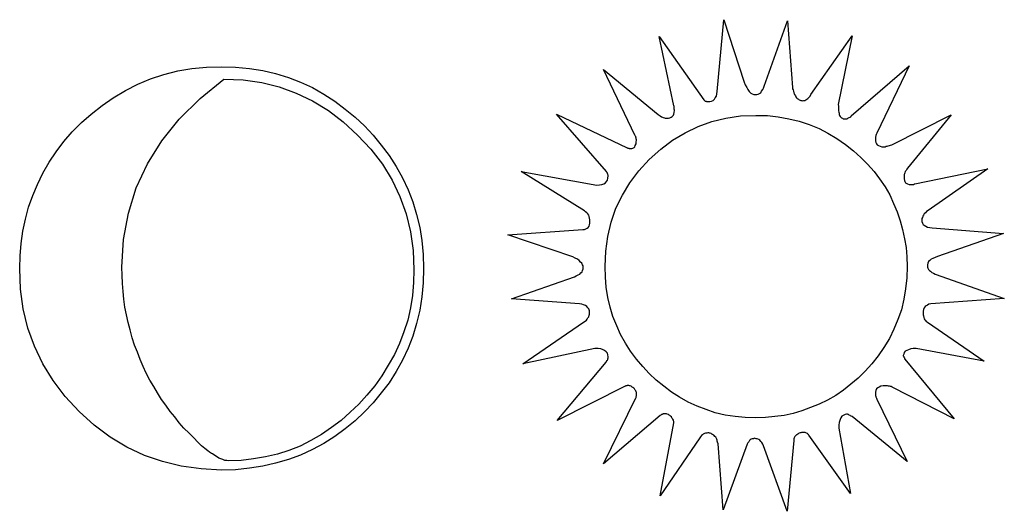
# Model space of a CAD drawing. Extents: x 0.3 to 23.8, y -0.6 to 1.9.
# Tile 3 of 4: x 8.3 to 13.3, y -0.6 to 1.9. Entities that reach past the tile are written whole.
import ezdxf

# ---------------------------------------------------------------- set-up
doc = ezdxf.new("R2010")
doc.units = 0

msp = doc.modelspace()

# ---------------------------------------------------------------- linework, layer by layer
at = {"color": 0}
for p, q in [((11.82617, 1.546875, 0.5), (11.85938, 1.908203, 0.5)), ((11.85938, 1.908203, 0.5), (11.96094, 1.59375, 0.5)), ((12.0625, 1.574219, 0.5), (12.17969, 1.902344, 0.5)), ((12.17969, 1.902344, 0.5), (12.20508, 1.566406, 0.5)), ((11.60742, 1.474609, 0.5), (11.5332, 1.824219, 0.5)), ((11.5332, 1.824219, 0.5), (11.75781, 1.505859, 0.5)), ((12.29688, 1.53125, 0.5), (12.50391, 1.826172, 0.5)), ((12.50391, 1.826172, 0.5), (12.43359, 1.482422, 0.5)), ((9.042969, 1.632813, 0.5), (9.113281, 1.650391, 0.5)), ((9.113281, 1.650391, 0.5), (9.183594, 1.662109, 0.5)), ((9.183594, 1.662109, 0.5), (9.257813, 1.669922, 0.5)), ((9.257813, 1.669922, 0.5), (9.333984, 1.671875, 0.5)), ((9.333984, 1.671875, 0.5), (9.404297, 1.669922, 0.5)), ((9.404297, 1.669922, 0.5), (9.474609, 1.662109, 0.5)), ((9.474609, 1.662109, 0.5), (9.541016, 1.652344, 0.5)), ((9.541016, 1.652344, 0.5), (9.605469, 1.636719, 0.5)), ((9.605469, 1.636719, 0.5), (9.669922, 1.617188, 0.5)), ((11.41211, 1.328125, 0.5), (11.25391, 1.658203, 0.5)), ((11.25391, 1.658203, 0.5), (11.5293, 1.431641, 0.5)), ((12.5, 1.423828, 0.5), (12.79102, 1.675781, 0.5)), ((12.79102, 1.675781, 0.5), (12.62891, 1.337891, 0.5)), ((8.912109, 1.583984, 0.5), (8.976563, 1.611328, 0.5)), ((8.976563, 1.611328, 0.5), (9.042969, 1.632813, 0.5)), ((9.226563, 1.511719, 0.5), (9.345703, 1.609375, 0.5)), ((9.345703, 1.609375, 0.5), (9.441406, 1.605469, 0.5)), ((9.441406, 1.605469, 0.5), (9.535156, 1.591797, 0.5)), ((9.535156, 1.591797, 0.5), (9.623047, 1.570313, 0.5)), ((9.669922, 1.617188, 0.5), (9.730469, 1.59375, 0.5)), ((9.730469, 1.59375, 0.5), (9.791016, 1.566406, 0.5)), ((11.96094, 1.59375, 0.5), (11.9668, 1.580078, 0.5)), ((8.789063, 1.515625, 0.5), (8.849609, 1.552734, 0.5)), ((8.849609, 1.552734, 0.5), (8.912109, 1.583984, 0.5)), ((9.623047, 1.570313, 0.5), (9.708984, 1.539063, 0.5)), ((9.708984, 1.539063, 0.5), (9.791016, 1.5, 0.5)), ((9.791016, 1.566406, 0.5), (9.847656, 1.533203, 0.5)), ((11.82227, 1.523438, 0.5), (11.82422, 1.535156, 0.5)), ((11.82422, 1.535156, 0.5), (11.82617, 1.546875, 0.5)), ((11.9668, 1.580078, 0.5), (11.97461, 1.566406, 0.5)), ((11.97461, 1.566406, 0.5), (11.98047, 1.556641, 0.5)), ((11.98047, 1.556641, 0.5), (11.98633, 1.546875, 0.5)), ((11.98633, 1.546875, 0.5), (11.99414, 1.539063, 0.5)), ((11.99414, 1.539063, 0.5), (12.00195, 1.535156, 0.5)), ((12.00195, 1.535156, 0.5), (12.00977, 1.53125, 0.5)), ((12.03125, 1.533203, 0.5), (12.03906, 1.537109, 0.5)), ((12.03906, 1.537109, 0.5), (12.04492, 1.541016, 0.5)), ((12.04492, 1.541016, 0.5), (12.04883, 1.548828, 0.5)), ((12.04883, 1.548828, 0.5), (12.05469, 1.556641, 0.5)), ((12.05469, 1.556641, 0.5), (12.05859, 1.564453, 0.5)), ((12.05859, 1.564453, 0.5), (12.0625, 1.574219, 0.5)), ((12.20508, 1.566406, 0.5), (12.20508, 1.560547, 0.5)), ((12.20508, 1.560547, 0.5), (12.20703, 1.554688, 0.5)), ((12.20703, 1.554688, 0.5), (12.20898, 1.548828, 0.5)), ((12.20898, 1.548828, 0.5), (12.21094, 1.541016, 0.5)), ((12.21094, 1.541016, 0.5), (12.21289, 1.537109, 0.5)), ((12.21289, 1.537109, 0.5), (12.21484, 1.53125, 0.5)), ((8.732422, 1.476563, 0.5), (8.789063, 1.515625, 0.5)), ((9.121094, 1.408203, 0.5), (9.226563, 1.511719, 0.5)), ((9.791016, 1.5, 0.5), (9.871094, 1.451172, 0.5)), ((9.847656, 1.533203, 0.5), (9.902344, 1.498047, 0.5)), ((9.902344, 1.498047, 0.5), (9.955078, 1.458984, 0.5)), ((11.75781, 1.505859, 0.5), (11.75977, 1.503906, 0.5)), ((11.75977, 1.503906, 0.5), (11.76172, 1.501953, 0.5)), ((11.76172, 1.501953, 0.5), (11.76367, 1.5, 0.5)), ((11.76367, 1.5, 0.5), (11.76563, 1.498047, 0.5)), ((11.76563, 1.498047, 0.5), (11.76953, 1.498047, 0.5)), ((11.76953, 1.498047, 0.5), (11.77148, 1.496094, 0.5)), ((11.77148, 1.496094, 0.5), (11.77539, 1.496094, 0.5)), ((11.77539, 1.496094, 0.5), (11.7793, 1.496094, 0.5)), ((11.7793, 1.496094, 0.5), (11.78906, 1.496094, 0.5)), ((11.78906, 1.496094, 0.5), (11.79688, 1.498047, 0.5)), ((11.79688, 1.498047, 0.5), (11.80469, 1.501953, 0.5)), ((11.80469, 1.501953, 0.5), (11.8125, 1.507813, 0.5)), ((11.8125, 1.507813, 0.5), (11.81641, 1.515625, 0.5)), ((11.81641, 1.515625, 0.5), (11.82227, 1.523438, 0.5)), ((12.00977, 1.53125, 0.5), (12.01758, 1.53125, 0.5)), ((12.01758, 1.53125, 0.5), (12.02539, 1.53125, 0.5)), ((12.02539, 1.53125, 0.5), (12.03125, 1.533203, 0.5)), ((12.21484, 1.53125, 0.5), (12.21875, 1.525391, 0.5)), ((12.21875, 1.525391, 0.5), (12.2207, 1.519531, 0.5)), ((12.2207, 1.519531, 0.5), (12.22461, 1.515625, 0.5)), ((12.22461, 1.515625, 0.5), (12.22852, 1.511719, 0.5)), ((12.22852, 1.511719, 0.5), (12.23438, 1.507813, 0.5)), ((12.23438, 1.507813, 0.5), (12.23828, 1.505859, 0.5)), ((12.23828, 1.505859, 0.5), (12.24219, 1.503906, 0.5)), ((12.24219, 1.503906, 0.5), (12.24609, 1.501953, 0.5)), ((12.24609, 1.501953, 0.5), (12.25195, 1.501953, 0.5)), ((12.25195, 1.501953, 0.5), (12.25586, 1.5, 0.5)), ((12.25586, 1.5, 0.5), (12.26172, 1.501953, 0.5)), ((12.26172, 1.501953, 0.5), (12.26563, 1.501953, 0.5)), ((12.26563, 1.501953, 0.5), (12.27148, 1.505859, 0.5)), ((12.27148, 1.505859, 0.5), (12.27734, 1.507813, 0.5)), ((12.27734, 1.507813, 0.5), (12.28125, 1.511719, 0.5)), ((12.28125, 1.511719, 0.5), (12.28711, 1.517578, 0.5)), ((12.28711, 1.517578, 0.5), (12.29297, 1.523438, 0.5)), ((12.29297, 1.523438, 0.5), (12.29688, 1.53125, 0.5)), ((8.677734, 1.433594, 0.5), (8.732422, 1.476563, 0.5)), ((9.871094, 1.451172, 0.5), (9.945313, 1.394531, 0.5)), ((9.955078, 1.458984, 0.5), (10.00586, 1.417969, 0.5)), ((11.60938, 1.472656, 0.5), (11.60742, 1.474609, 0.5)), ((11.60742, 1.433594, 0.5), (11.60938, 1.441406, 0.5)), ((11.60938, 1.46875, 0.5), (11.60938, 1.472656, 0.5)), ((11.60938, 1.464844, 0.5), (11.60938, 1.46875, 0.5)), ((11.60938, 1.462891, 0.5), (11.60938, 1.464844, 0.5)), ((11.60938, 1.458984, 0.5), (11.60938, 1.462891, 0.5)), ((11.60938, 1.457031, 0.5), (11.60938, 1.458984, 0.5)), ((11.61133, 1.455078, 0.5), (11.60938, 1.457031, 0.5)), ((11.60938, 1.441406, 0.5), (11.61133, 1.451172, 0.5)), ((11.61133, 1.451172, 0.5), (11.61133, 1.455078, 0.5)), ((12.43359, 1.482422, 0.5), (12.43555, 1.472656, 0.5)), ((12.43555, 1.472656, 0.5), (12.43555, 1.464844, 0.5)), ((12.43555, 1.464844, 0.5), (12.43555, 1.457031, 0.5)), ((12.43555, 1.457031, 0.5), (12.43555, 1.449219, 0.5)), ((12.43555, 1.449219, 0.5), (12.4375, 1.443359, 0.5)), ((12.4375, 1.443359, 0.5), (12.43945, 1.4375, 0.5)), ((12.43945, 1.4375, 0.5), (12.43945, 1.431641, 0.5)), ((8.582031, 1.34375, 0.5), (8.628906, 1.390625, 0.5)), ((8.628906, 1.390625, 0.5), (8.677734, 1.433594, 0.5)), ((9.033203, 1.298828, 0.5), (9.121094, 1.408203, 0.5)), ((9.945313, 1.394531, 0.5), (10.01758, 1.328125, 0.5)), ((10.00586, 1.417969, 0.5), (10.05273, 1.375, 0.5)), ((11.26953, 1.144531, 0.5), (11.01758, 1.433594, 0.5)), ((11.01758, 1.433594, 0.5), (11.37305, 1.263672, 0.5)), ((11.5293, 1.431641, 0.5), (11.5332, 1.427734, 0.5)), ((11.5332, 1.427734, 0.5), (11.53906, 1.423828, 0.5)), ((11.53906, 1.423828, 0.5), (11.54492, 1.419922, 0.5)), ((11.54492, 1.419922, 0.5), (11.55078, 1.417969, 0.5)), ((11.55078, 1.417969, 0.5), (11.55469, 1.416016, 0.5)), ((11.55469, 1.416016, 0.5), (11.56055, 1.414063, 0.5)), ((11.56055, 1.414063, 0.5), (11.56445, 1.412109, 0.5)), ((11.56445, 1.412109, 0.5), (11.57031, 1.412109, 0.5)), ((11.57031, 1.412109, 0.5), (11.58008, 1.412109, 0.5)), ((11.58008, 1.412109, 0.5), (11.58789, 1.414063, 0.5)), ((11.58789, 1.414063, 0.5), (11.59375, 1.417969, 0.5)), ((11.59375, 1.417969, 0.5), (11.59961, 1.421875, 0.5)), ((11.59961, 1.421875, 0.5), (11.60547, 1.427734, 0.5)), ((11.60547, 1.427734, 0.5), (11.60742, 1.433594, 0.5)), ((11.73047, 1.371094, 0.5), (11.79883, 1.396484, 0.5)), ((11.79883, 1.396484, 0.5), (11.86914, 1.412109, 0.5)), ((11.86914, 1.412109, 0.5), (11.94336, 1.423828, 0.5)), ((11.94336, 1.423828, 0.5), (12.01953, 1.425781, 0.5)), ((12.01953, 1.425781, 0.5), (12.07813, 1.425781, 0.5)), ((12.07813, 1.425781, 0.5), (12.13281, 1.419922, 0.5)), ((12.13281, 1.419922, 0.5), (12.18555, 1.410156, 0.5)), ((12.18555, 1.410156, 0.5), (12.23828, 1.398438, 0.5)), ((12.23828, 1.398438, 0.5), (12.28906, 1.380859, 0.5)), ((12.43945, 1.431641, 0.5), (12.44141, 1.425781, 0.5)), ((12.44141, 1.425781, 0.5), (12.44336, 1.421875, 0.5)), ((12.44336, 1.421875, 0.5), (12.44531, 1.419922, 0.5)), ((12.44531, 1.419922, 0.5), (12.44922, 1.416016, 0.5)), ((12.44922, 1.416016, 0.5), (12.45117, 1.414063, 0.5)), ((12.45117, 1.414063, 0.5), (12.45508, 1.412109, 0.5)), ((12.45508, 1.412109, 0.5), (12.45898, 1.410156, 0.5)), ((12.45898, 1.410156, 0.5), (12.46289, 1.410156, 0.5)), ((12.46289, 1.410156, 0.5), (12.46875, 1.410156, 0.5)), ((12.46875, 1.410156, 0.5), (12.47266, 1.410156, 0.5)), ((12.47266, 1.410156, 0.5), (12.47852, 1.410156, 0.5)), ((12.47852, 1.410156, 0.5), (12.48242, 1.412109, 0.5)), ((12.48242, 1.412109, 0.5), (12.48633, 1.414063, 0.5)), ((12.48633, 1.414063, 0.5), (12.49023, 1.416016, 0.5)), ((12.49023, 1.416016, 0.5), (12.49414, 1.417969, 0.5)), ((12.49414, 1.417969, 0.5), (12.49805, 1.419922, 0.5)), ((12.49805, 1.419922, 0.5), (12.5, 1.423828, 0.5)), ((12.70313, 1.279297, 0.5), (13.00195, 1.429688, 0.5)), ((13.00195, 1.429688, 0.5), (12.7832, 1.162109, 0.5)), ((8.541016, 1.294922, 0.5), (8.582031, 1.34375, 0.5)), ((10.05273, 1.375, 0.5), (10.0957, 1.328125, 0.5)), ((11.60156, 1.302734, 0.5), (11.66406, 1.339844, 0.5)), ((11.66406, 1.339844, 0.5), (11.73047, 1.371094, 0.5)), ((12.28906, 1.380859, 0.5), (12.33789, 1.361328, 0.5)), ((12.33789, 1.361328, 0.5), (12.38281, 1.337891, 0.5)), ((12.38281, 1.337891, 0.5), (12.42773, 1.310547, 0.5)), ((12.62891, 1.337891, 0.5), (12.62695, 1.333984, 0.5)), ((8.501953, 1.244141, 0.5), (8.541016, 1.294922, 0.5)), ((8.960938, 1.183594, 0.5), (9.033203, 1.298828, 0.5)), ((10.01758, 1.328125, 0.5), (10.08398, 1.257813, 0.5)), ((10.0957, 1.328125, 0.5), (10.13672, 1.277344, 0.5)), ((11.41406, 1.324219, 0.5), (11.41211, 1.328125, 0.5)), ((11.41602, 1.320313, 0.5), (11.41406, 1.324219, 0.5)), ((11.41602, 1.316406, 0.5), (11.41602, 1.320313, 0.5)), ((11.41797, 1.314453, 0.5), (11.41602, 1.316406, 0.5)), ((11.41797, 1.310547, 0.5), (11.41797, 1.314453, 0.5)), ((11.41797, 1.308594, 0.5), (11.41797, 1.310547, 0.5)), ((11.41992, 1.304688, 0.5), (11.41797, 1.308594, 0.5)), ((11.41797, 1.292969, 0.5), (11.41992, 1.302734, 0.5)), ((11.41797, 1.283203, 0.5), (11.41797, 1.292969, 0.5)), ((11.41992, 1.302734, 0.5), (11.41992, 1.304688, 0.5)), ((11.54297, 1.257813, 0.5), (11.60156, 1.302734, 0.5)), ((12.42773, 1.310547, 0.5), (12.4707, 1.28125, 0.5)), ((12.62305, 1.322266, 0.5), (12.62109, 1.318359, 0.5)), ((12.62109, 1.318359, 0.5), (12.62109, 1.314453, 0.5)), ((12.62109, 1.314453, 0.5), (12.62109, 1.310547, 0.5)), ((12.62109, 1.310547, 0.5), (12.62109, 1.306641, 0.5)), ((12.62109, 1.306641, 0.5), (12.62109, 1.298828, 0.5)), ((12.62109, 1.298828, 0.5), (12.62305, 1.291016, 0.5)), ((12.625, 1.330078, 0.5), (12.62305, 1.326172, 0.5)), ((12.62305, 1.326172, 0.5), (12.62305, 1.322266, 0.5)), ((12.62305, 1.291016, 0.5), (12.62695, 1.283203, 0.5)), ((12.62695, 1.333984, 0.5), (12.625, 1.330078, 0.5)), ((8.466797, 1.191406, 0.5), (8.501953, 1.244141, 0.5)), ((10.08398, 1.257813, 0.5), (10.14258, 1.181641, 0.5)), ((10.13672, 1.277344, 0.5), (10.17578, 1.224609, 0.5)), ((11.37305, 1.263672, 0.5), (11.375, 1.263672, 0.5)), ((11.375, 1.263672, 0.5), (11.37695, 1.261719, 0.5)), ((11.37695, 1.261719, 0.5), (11.38086, 1.261719, 0.5)), ((11.38086, 1.261719, 0.5), (11.38281, 1.259766, 0.5)), ((11.38281, 1.259766, 0.5), (11.38477, 1.259766, 0.5)), ((11.38477, 1.259766, 0.5), (11.38477, 1.259766, 0.5)), ((11.38477, 1.259766, 0.5), (11.38672, 1.259766, 0.5)), ((11.38672, 1.259766, 0.5), (11.38867, 1.259766, 0.5)), ((11.38867, 1.259766, 0.5), (11.39648, 1.259766, 0.5)), ((11.39648, 1.259766, 0.5), (11.40234, 1.261719, 0.5)), ((11.40234, 1.261719, 0.5), (11.4082, 1.265625, 0.5)), ((11.4082, 1.265625, 0.5), (11.41211, 1.269531, 0.5)), ((11.41211, 1.269531, 0.5), (11.41406, 1.275391, 0.5)), ((11.41406, 1.275391, 0.5), (11.41797, 1.283203, 0.5)), ((11.48438, 1.205078, 0.5), (11.54297, 1.257813, 0.5)), ((12.4707, 1.28125, 0.5), (12.51172, 1.248047, 0.5)), ((12.51172, 1.248047, 0.5), (12.54883, 1.214844, 0.5)), ((12.62695, 1.283203, 0.5), (12.63086, 1.279297, 0.5)), ((12.63086, 1.279297, 0.5), (12.63672, 1.275391, 0.5)), ((12.63672, 1.275391, 0.5), (12.64453, 1.271484, 0.5)), ((12.64453, 1.271484, 0.5), (12.6543, 1.269531, 0.5)), ((12.6543, 1.269531, 0.5), (12.66406, 1.269531, 0.5)), ((12.66406, 1.269531, 0.5), (12.66797, 1.269531, 0.5)), ((12.66797, 1.269531, 0.5), (12.67188, 1.269531, 0.5)), ((12.67188, 1.269531, 0.5), (12.67578, 1.271484, 0.5)), ((12.67578, 1.271484, 0.5), (12.67969, 1.271484, 0.5)), ((12.67969, 1.271484, 0.5), (12.68555, 1.273438, 0.5)), ((12.68555, 1.273438, 0.5), (12.69141, 1.275391, 0.5)), ((12.69141, 1.275391, 0.5), (12.69727, 1.277344, 0.5)), ((12.69727, 1.277344, 0.5), (12.70313, 1.279297, 0.5)), ((8.435547, 1.136719, 0.5), (8.466797, 1.191406, 0.5)), ((10.17578, 1.224609, 0.5), (10.21094, 1.169922, 0.5)), ((11.43164, 1.148438, 0.5), (11.48438, 1.205078, 0.5)), ((12.54883, 1.214844, 0.5), (12.58203, 1.181641, 0.5)), ((8.904297, 1.0625, 0.5), (8.960938, 1.183594, 0.5)), ((10.14258, 1.181641, 0.5), (10.19141, 1.101563, 0.5)), ((10.21094, 1.169922, 0.5), (10.24414, 1.113281, 0.5)), ((11.1582, 0.947266, 0.5), (10.83984, 1.144531, 0.5)), ((10.83984, 1.144531, 0.5), (11.2207, 1.076172, 0.5)), ((11.27148, 1.140625, 0.5), (11.26953, 1.144531, 0.5)), ((11.27344, 1.136719, 0.5), (11.27148, 1.140625, 0.5)), ((11.38672, 1.087891, 0.5), (11.43164, 1.148438, 0.5)), ((12.58203, 1.181641, 0.5), (12.61523, 1.144531, 0.5)), ((12.61523, 1.144531, 0.5), (12.64258, 1.107422, 0.5)), ((12.77148, 1.144531, 0.5), (12.76953, 1.138672, 0.5)), ((12.77539, 1.150391, 0.5), (12.77148, 1.144531, 0.5)), ((12.7793, 1.15625, 0.5), (12.77539, 1.150391, 0.5)), ((12.7832, 1.162109, 0.5), (12.7793, 1.15625, 0.5)), ((12.82031, 1.082031, 0.5), (13.1875, 1.158203, 0.5)), ((13.1875, 1.158203, 0.5), (12.88672, 0.949219, 0.5)), ((8.408203, 1.080078, 0.5), (8.435547, 1.136719, 0.5)), ((10.19141, 1.101563, 0.5), (10.23047, 1.019531, 0.5)), ((10.24414, 1.113281, 0.5), (10.27148, 1.052734, 0.5)), ((11.26367, 1.087891, 0.5), (11.26953, 1.09375, 0.5)), ((11.26953, 1.09375, 0.5), (11.27344, 1.101563, 0.5)), ((11.27344, 1.134766, 0.5), (11.27344, 1.136719, 0.5)), ((11.27539, 1.130859, 0.5), (11.27344, 1.134766, 0.5)), ((11.27344, 1.101563, 0.5), (11.27539, 1.111328, 0.5)), ((11.27539, 1.128906, 0.5), (11.27539, 1.130859, 0.5)), ((11.27734, 1.126953, 0.5), (11.27539, 1.128906, 0.5)), ((11.27539, 1.111328, 0.5), (11.27734, 1.123047, 0.5)), ((11.27734, 1.125, 0.5), (11.27734, 1.126953, 0.5)), ((11.27734, 1.123047, 0.5), (11.27734, 1.125, 0.5)), ((12.64258, 1.107422, 0.5), (12.66992, 1.068359, 0.5)), ((12.76758, 1.132813, 0.5), (12.76563, 1.128906, 0.5)), ((12.76563, 1.128906, 0.5), (12.76563, 1.123047, 0.5)), ((12.76563, 1.123047, 0.5), (12.76563, 1.117188, 0.5)), ((12.76563, 1.117188, 0.5), (12.76563, 1.107422, 0.5)), ((12.76563, 1.107422, 0.5), (12.76758, 1.099609, 0.5)), ((12.76953, 1.138672, 0.5), (12.76758, 1.132813, 0.5)), ((12.76758, 1.099609, 0.5), (12.76953, 1.09375, 0.5)), ((12.76953, 1.09375, 0.5), (12.77344, 1.087891, 0.5)), ((8.384766, 1.023438, 0.5), (8.408203, 1.080078, 0.5)), ((8.865234, 0.935547, 0.5), (8.904297, 1.0625, 0.5)), ((10.27148, 1.052734, 0.5), (10.29492, 0.992188, 0.5)), ((11.2207, 1.076172, 0.5), (11.23438, 1.078125, 0.5)), ((11.23438, 1.078125, 0.5), (11.24609, 1.080078, 0.5)), ((11.24609, 1.080078, 0.5), (11.25586, 1.082031, 0.5)), ((11.25586, 1.082031, 0.5), (11.26367, 1.087891, 0.5)), ((11.34961, 1.025391, 0.5), (11.38672, 1.087891, 0.5)), ((12.66992, 1.068359, 0.5), (12.69336, 1.027344, 0.5)), ((12.77344, 1.087891, 0.5), (12.7793, 1.083984, 0.5)), ((12.7793, 1.083984, 0.5), (12.7832, 1.082031, 0.5)), ((12.7832, 1.082031, 0.5), (12.79102, 1.080078, 0.5)), ((12.79102, 1.080078, 0.5), (12.79883, 1.080078, 0.5)), ((12.79883, 1.080078, 0.5), (12.80078, 1.080078, 0.5)), ((12.80078, 1.080078, 0.5), (12.80469, 1.080078, 0.5)), ((12.80469, 1.080078, 0.5), (12.80664, 1.080078, 0.5)), ((12.80664, 1.080078, 0.5), (12.80859, 1.080078, 0.5)), ((12.80859, 1.080078, 0.5), (12.8125, 1.080078, 0.5)), ((12.8125, 1.080078, 0.5), (12.81445, 1.080078, 0.5)), ((12.81445, 1.080078, 0.5), (12.81836, 1.082031, 0.5)), ((12.81836, 1.082031, 0.5), (12.82031, 1.082031, 0.5)), ((8.363281, 0.964844, 0.5), (8.384766, 1.023438, 0.5)), ((10.23047, 1.019531, 0.5), (10.26172, 0.931641, 0.5)), ((10.29492, 0.992188, 0.5), (10.31445, 0.927734, 0.5)), ((11.31641, 0.960938, 0.5), (11.34961, 1.025391, 0.5)), ((12.69336, 1.027344, 0.5), (12.71289, 0.984375, 0.5)), ((8.347656, 0.904297, 0.5), (8.363281, 0.964844, 0.5)), ((11.16406, 0.941406, 0.5), (11.1582, 0.947266, 0.5)), ((11.16992, 0.9375, 0.5), (11.16406, 0.941406, 0.5)), ((11.29297, 0.890625, 0.5), (11.31641, 0.960938, 0.5)), ((12.71289, 0.984375, 0.5), (12.73047, 0.941406, 0.5)), ((12.73047, 0.941406, 0.5), (12.74609, 0.896484, 0.5)), ((12.87891, 0.943359, 0.5), (12.87305, 0.9375, 0.5)), ((12.88672, 0.949219, 0.5), (12.87891, 0.943359, 0.5)), ((8.333984, 0.84375, 0.5), (8.347656, 0.904297, 0.5)), ((8.839844, 0.802734, 0.5), (8.865234, 0.935547, 0.5)), ((10.26172, 0.931641, 0.5), (10.2832, 0.841797, 0.5)), ((10.31445, 0.927734, 0.5), (10.33008, 0.863281, 0.5)), ((11.17578, 0.931641, 0.5), (11.16992, 0.9375, 0.5)), ((11.17969, 0.925781, 0.5), (11.17578, 0.931641, 0.5)), ((11.18164, 0.917969, 0.5), (11.17969, 0.925781, 0.5)), ((11.18359, 0.910156, 0.5), (11.18164, 0.917969, 0.5)), ((11.18555, 0.902344, 0.5), (11.18359, 0.910156, 0.5)), ((11.18555, 0.892578, 0.5), (11.18555, 0.902344, 0.5)), ((11.18555, 0.884766, 0.5), (11.18555, 0.892578, 0.5)), ((12.74609, 0.896484, 0.5), (12.75781, 0.853516, 0.5)), ((12.85742, 0.914063, 0.5), (12.85547, 0.908203, 0.5)), ((12.85547, 0.908203, 0.5), (12.85547, 0.900391, 0.5)), ((12.85547, 0.900391, 0.5), (12.85547, 0.892578, 0.5)), ((12.85547, 0.892578, 0.5), (12.85742, 0.884766, 0.5)), ((12.85938, 0.919922, 0.5), (12.85742, 0.914063, 0.5)), ((12.86328, 0.925781, 0.5), (12.85938, 0.919922, 0.5)), ((12.86719, 0.931641, 0.5), (12.86328, 0.925781, 0.5)), ((12.87305, 0.9375, 0.5), (12.86719, 0.931641, 0.5)), ((8.326172, 0.783203, 0.5), (8.333984, 0.84375, 0.5)), ((10.2832, 0.841797, 0.5), (10.29688, 0.748047, 0.5)), ((10.33008, 0.863281, 0.5), (10.33984, 0.796875, 0.5)), ((10.77344, 0.826172, 0.5), (11.15039, 0.853516, 0.5)), ((11.15039, 0.853516, 0.5), (11.1582, 0.853516, 0.5)), ((11.1582, 0.853516, 0.5), (11.16602, 0.855469, 0.5)), ((11.16602, 0.855469, 0.5), (11.17188, 0.859375, 0.5)), ((11.17188, 0.859375, 0.5), (11.17773, 0.863281, 0.5)), ((11.17773, 0.863281, 0.5), (11.18164, 0.869141, 0.5)), ((11.18164, 0.869141, 0.5), (11.18359, 0.876953, 0.5)), ((11.18359, 0.876953, 0.5), (11.18555, 0.884766, 0.5)), ((11.27539, 0.818359, 0.5), (11.29297, 0.890625, 0.5)), ((12.75781, 0.853516, 0.5), (12.76758, 0.806641, 0.5)), ((12.85742, 0.884766, 0.5), (12.86133, 0.878906, 0.5)), ((12.86133, 0.878906, 0.5), (12.86719, 0.875, 0.5)), ((12.86719, 0.875, 0.5), (12.875, 0.869141, 0.5)), ((12.875, 0.869141, 0.5), (12.88281, 0.865234, 0.5)), ((12.88281, 0.865234, 0.5), (12.89453, 0.863281, 0.5)), ((12.89453, 0.863281, 0.5), (12.90625, 0.861328, 0.5)), ((12.90625, 0.861328, 0.5), (13.26563, 0.832031, 0.5)), ((8.832031, 0.664063, 0.5), (8.839844, 0.802734, 0.5)), ((10.33984, 0.796875, 0.5), (10.34766, 0.726563, 0.5)), ((11.09961, 0.714844, 0.5), (10.77344, 0.826172, 0.5)), ((11.26563, 0.744141, 0.5), (11.27539, 0.818359, 0.5)), ((12.76758, 0.806641, 0.5), (12.77539, 0.761719, 0.5)), ((13.26563, 0.832031, 0.5), (12.93359, 0.716797, 0.5)), ((8.320313, 0.720703, 0.5), (8.326172, 0.783203, 0.5)), ((10.29688, 0.748047, 0.5), (10.30078, 0.650391, 0.5)), ((11.26172, 0.666016, 0.5), (11.26563, 0.744141, 0.5)), ((12.77539, 0.761719, 0.5), (12.7793, 0.714844, 0.5)), ((8.318359, 0.65625, 0.5), (8.320313, 0.720703, 0.5)), ((10.34766, 0.726563, 0.5), (10.34961, 0.65625, 0.5)), ((11.11133, 0.708984, 0.5), (11.09961, 0.714844, 0.5)), ((11.12305, 0.703125, 0.5), (11.11133, 0.708984, 0.5)), ((11.13086, 0.697266, 0.5), (11.12305, 0.703125, 0.5)), ((11.13867, 0.689453, 0.5), (11.13086, 0.697266, 0.5)), ((12.7793, 0.714844, 0.5), (12.78125, 0.666016, 0.5)), ((12.89453, 0.697266, 0.5), (12.88867, 0.691406, 0.5)), ((12.90234, 0.703125, 0.5), (12.89453, 0.697266, 0.5)), ((12.91016, 0.707031, 0.5), (12.90234, 0.703125, 0.5)), ((12.92188, 0.712891, 0.5), (12.91016, 0.707031, 0.5)), ((12.93359, 0.716797, 0.5), (12.92188, 0.712891, 0.5)), ((8.322266, 0.552734, 0.5), (8.318359, 0.65625, 0.5)), ((8.833984, 0.623047, 0.5), (8.832031, 0.664063, 0.5)), ((10.30078, 0.650391, 0.5), (10.29883, 0.585938, 0.5)), ((10.34961, 0.65625, 0.5), (10.34766, 0.583984, 0.5)), ((11.14453, 0.683594, 0.5), (11.13867, 0.689453, 0.5)), ((11.14844, 0.675781, 0.5), (11.14453, 0.683594, 0.5)), ((11.14648, 0.640625, 0.5), (11.14844, 0.646484, 0.5)), ((11.15234, 0.669922, 0.5), (11.14844, 0.675781, 0.5)), ((11.14844, 0.646484, 0.5), (11.15234, 0.654297, 0.5)), ((11.15234, 0.662109, 0.5), (11.15234, 0.669922, 0.5)), ((11.15234, 0.654297, 0.5), (11.15234, 0.662109, 0.5)), ((11.26367, 0.613281, 0.5), (11.26172, 0.666016, 0.5)), ((12.78125, 0.666016, 0.5), (12.7793, 0.609375, 0.5)), ((12.88477, 0.683594, 0.5), (12.88281, 0.675781, 0.5)), ((12.88281, 0.675781, 0.5), (12.88281, 0.669922, 0.5)), ((12.88281, 0.669922, 0.5), (12.88281, 0.664063, 0.5)), ((12.88281, 0.664063, 0.5), (12.88477, 0.658203, 0.5)), ((12.88867, 0.691406, 0.5), (12.88477, 0.683594, 0.5)), ((12.88477, 0.658203, 0.5), (12.88867, 0.652344, 0.5)), ((12.88867, 0.652344, 0.5), (12.89258, 0.646484, 0.5)), ((12.89258, 0.646484, 0.5), (12.89844, 0.642578, 0.5)), ((8.835938, 0.582031, 0.5), (8.833984, 0.623047, 0.5)), ((10.79102, 0.503906, 0.5), (11.10742, 0.615234, 0.5)), ((11.10742, 0.615234, 0.5), (11.11719, 0.619141, 0.5)), ((11.11719, 0.619141, 0.5), (11.12695, 0.625, 0.5)), ((11.12695, 0.625, 0.5), (11.13477, 0.628906, 0.5)), ((11.13477, 0.628906, 0.5), (11.14063, 0.634766, 0.5)), ((11.14063, 0.634766, 0.5), (11.14648, 0.640625, 0.5)), ((11.26758, 0.5625, 0.5), (11.26367, 0.613281, 0.5)), ((12.7793, 0.609375, 0.5), (12.77344, 0.554688, 0.5)), ((12.89844, 0.642578, 0.5), (12.9043, 0.636719, 0.5)), ((12.9043, 0.636719, 0.5), (12.91406, 0.632813, 0.5)), ((12.91406, 0.632813, 0.5), (12.92188, 0.628906, 0.5)), ((12.92188, 0.628906, 0.5), (13.26953, 0.505859, 0.5)), ((8.335938, 0.453125, 0.5), (8.322266, 0.552734, 0.5)), ((8.837891, 0.541016, 0.5), (8.835938, 0.582031, 0.5)), ((10.29883, 0.585938, 0.5), (10.29297, 0.521484, 0.5)), ((10.34766, 0.583984, 0.5), (10.33984, 0.513672, 0.5)), ((11.27539, 0.511719, 0.5), (11.26758, 0.5625, 0.5)), ((12.77344, 0.554688, 0.5), (12.76367, 0.501953, 0.5)), ((8.841797, 0.501953, 0.5), (8.837891, 0.541016, 0.5)), ((8.847656, 0.462891, 0.5), (8.841797, 0.501953, 0.5)), ((10.29297, 0.521484, 0.5), (10.2832, 0.458984, 0.5)), ((10.33984, 0.513672, 0.5), (10.33008, 0.447266, 0.5)), ((11.13281, 0.478516, 0.5), (10.79102, 0.503906, 0.5)), ((11.28711, 0.462891, 0.5), (11.27539, 0.511719, 0.5)), ((12.76367, 0.501953, 0.5), (12.75195, 0.449219, 0.5)), ((13.26953, 0.505859, 0.5), (12.90039, 0.478516, 0.5)), ((8.359375, 0.357422, 0.5), (8.335938, 0.453125, 0.5)), ((8.855469, 0.423828, 0.5), (8.847656, 0.462891, 0.5)), ((10.2832, 0.458984, 0.5), (10.26953, 0.396484, 0.5)), ((10.33008, 0.447266, 0.5), (10.31445, 0.380859, 0.5)), ((11.14453, 0.476563, 0.5), (11.13281, 0.478516, 0.5)), ((11.1543, 0.474609, 0.5), (11.14453, 0.476563, 0.5)), ((11.16406, 0.470703, 0.5), (11.1543, 0.474609, 0.5)), ((11.16992, 0.464844, 0.5), (11.16406, 0.470703, 0.5)), ((11.17578, 0.458984, 0.5), (11.16992, 0.464844, 0.5)), ((11.17969, 0.453125, 0.5), (11.17578, 0.458984, 0.5)), ((11.18359, 0.443359, 0.5), (11.17969, 0.453125, 0.5)), ((11.30078, 0.416016, 0.5), (11.28711, 0.462891, 0.5)), ((12.75195, 0.449219, 0.5), (12.73438, 0.400391, 0.5)), ((12.86328, 0.451172, 0.5), (12.86133, 0.441406, 0.5)), ((12.86719, 0.458984, 0.5), (12.86328, 0.451172, 0.5)), ((12.87109, 0.464844, 0.5), (12.86719, 0.458984, 0.5)), ((12.87695, 0.46875, 0.5), (12.87109, 0.464844, 0.5)), ((12.88281, 0.472656, 0.5), (12.87695, 0.46875, 0.5)), ((12.89063, 0.476563, 0.5), (12.88281, 0.472656, 0.5)), ((12.90039, 0.478516, 0.5), (12.89063, 0.476563, 0.5)), ((8.863281, 0.384766, 0.5), (8.855469, 0.423828, 0.5)), ((10.26953, 0.396484, 0.5), (10.25, 0.337891, 0.5)), ((11.16211, 0.392578, 0.5), (11.16797, 0.396484, 0.5)), ((11.16797, 0.396484, 0.5), (11.17188, 0.402344, 0.5)), ((11.17188, 0.402344, 0.5), (11.17578, 0.408203, 0.5)), ((11.17578, 0.408203, 0.5), (11.17969, 0.414063, 0.5)), ((11.17969, 0.414063, 0.5), (11.18164, 0.421875, 0.5)), ((11.18164, 0.421875, 0.5), (11.18359, 0.427734, 0.5)), ((11.18359, 0.435547, 0.5), (11.18359, 0.443359, 0.5)), ((11.18359, 0.427734, 0.5), (11.18359, 0.435547, 0.5)), ((11.32031, 0.369141, 0.5), (11.30078, 0.416016, 0.5)), ((12.73438, 0.400391, 0.5), (12.71484, 0.351563, 0.5)), ((12.86133, 0.441406, 0.5), (12.86133, 0.431641, 0.5)), ((12.86133, 0.431641, 0.5), (12.86133, 0.423828, 0.5)), ((12.86133, 0.423828, 0.5), (12.86328, 0.417969, 0.5)), ((12.86328, 0.417969, 0.5), (12.86523, 0.410156, 0.5)), ((12.86523, 0.410156, 0.5), (12.86719, 0.404297, 0.5)), ((12.86719, 0.404297, 0.5), (12.86914, 0.398438, 0.5)), ((12.86914, 0.398438, 0.5), (12.87305, 0.394531, 0.5)), ((8.392578, 0.265625, 0.5), (8.359375, 0.357422, 0.5)), ((8.873047, 0.347656, 0.5), (8.863281, 0.384766, 0.5)), ((8.884766, 0.308594, 0.5), (8.873047, 0.347656, 0.5)), ((10.31445, 0.380859, 0.5), (10.29492, 0.316406, 0.5)), ((10.84766, 0.177734, 0.5), (11.1543, 0.386719, 0.5)), ((11.1543, 0.386719, 0.5), (11.16211, 0.392578, 0.5)), ((11.33984, 0.324219, 0.5), (11.32031, 0.369141, 0.5)), ((12.71484, 0.351563, 0.5), (12.69141, 0.304688, 0.5)), ((12.87305, 0.394531, 0.5), (12.87695, 0.390625, 0.5)), ((12.87695, 0.390625, 0.5), (12.88281, 0.386719, 0.5)), ((12.88281, 0.386719, 0.5), (13.16797, 0.191406, 0.5)), ((8.896484, 0.271484, 0.5), (8.884766, 0.308594, 0.5)), ((10.25, 0.337891, 0.5), (10.22852, 0.279297, 0.5)), ((10.29492, 0.316406, 0.5), (10.27148, 0.255859, 0.5)), ((11.36523, 0.28125, 0.5), (11.33984, 0.324219, 0.5)), ((12.69141, 0.304688, 0.5), (12.66406, 0.259766, 0.5)), ((8.435547, 0.177734, 0.5), (8.392578, 0.265625, 0.5)), ((8.910156, 0.236328, 0.5), (8.896484, 0.271484, 0.5)), ((10.22852, 0.279297, 0.5), (10.20313, 0.224609, 0.5)), ((10.27148, 0.255859, 0.5), (10.24414, 0.195313, 0.5)), ((11.21094, 0.253906, 0.5), (10.84766, 0.177734, 0.5)), ((11.22656, 0.253906, 0.5), (11.21094, 0.253906, 0.5)), ((11.24023, 0.251953, 0.5), (11.22656, 0.253906, 0.5)), ((11.25195, 0.248047, 0.5), (11.24023, 0.251953, 0.5)), ((11.25977, 0.244141, 0.5), (11.25195, 0.248047, 0.5)), ((11.39063, 0.240234, 0.5), (11.36523, 0.28125, 0.5)), ((12.66406, 0.259766, 0.5), (12.63477, 0.216797, 0.5)), ((12.78711, 0.248047, 0.5), (12.7793, 0.244141, 0.5)), ((12.79883, 0.251953, 0.5), (12.78711, 0.248047, 0.5)), ((12.81055, 0.253906, 0.5), (12.79883, 0.251953, 0.5)), ((12.82617, 0.253906, 0.5), (12.81055, 0.253906, 0.5)), ((13.16797, 0.191406, 0.5), (12.82617, 0.253906, 0.5)), ((8.923828, 0.199219, 0.5), (8.910156, 0.236328, 0.5)), ((8.939453, 0.164063, 0.5), (8.923828, 0.199219, 0.5)), ((10.20313, 0.224609, 0.5), (10.17188, 0.169922, 0.5)), ((11.26758, 0.238281, 0.5), (11.25977, 0.244141, 0.5)), ((11.27344, 0.230469, 0.5), (11.26758, 0.238281, 0.5)), ((11.27539, 0.222656, 0.5), (11.27344, 0.230469, 0.5)), ((11.27344, 0.195313, 0.5), (11.27539, 0.199219, 0.5)), ((11.27734, 0.212891, 0.5), (11.27539, 0.222656, 0.5)), ((11.27539, 0.203125, 0.5), (11.27734, 0.207031, 0.5)), ((11.27539, 0.199219, 0.5), (11.27539, 0.203125, 0.5)), ((11.27734, 0.208984, 0.5), (11.27734, 0.212891, 0.5)), ((11.27734, 0.207031, 0.5), (11.27734, 0.208984, 0.5)), ((11.41992, 0.201172, 0.5), (11.39063, 0.240234, 0.5)), ((11.45117, 0.164063, 0.5), (11.41992, 0.201172, 0.5)), ((12.63477, 0.216797, 0.5), (12.60352, 0.177734, 0.5)), ((12.76367, 0.226563, 0.5), (12.76172, 0.21875, 0.5)), ((12.76172, 0.21875, 0.5), (12.76172, 0.216797, 0.5)), ((12.76172, 0.216797, 0.5), (12.76367, 0.214844, 0.5)), ((12.76563, 0.234375, 0.5), (12.76367, 0.226563, 0.5)), ((12.76367, 0.214844, 0.5), (12.76367, 0.212891, 0.5)), ((12.76367, 0.212891, 0.5), (12.76367, 0.210938, 0.5)), ((12.76367, 0.210938, 0.5), (12.76563, 0.208984, 0.5)), ((12.77148, 0.240234, 0.5), (12.76563, 0.234375, 0.5)), ((12.76563, 0.208984, 0.5), (12.76758, 0.207031, 0.5)), ((12.76758, 0.207031, 0.5), (12.76758, 0.203125, 0.5)), ((12.76758, 0.203125, 0.5), (12.76953, 0.201172, 0.5)), ((12.76953, 0.201172, 0.5), (13.01758, -0.099609, 0.5)), ((12.7793, 0.244141, 0.5), (12.77148, 0.240234, 0.5)), ((8.486328, 0.09375, 0.5), (8.435547, 0.177734, 0.5)), ((8.955078, 0.130859, 0.5), (8.939453, 0.164063, 0.5)), ((10.17188, 0.169922, 0.5), (10.13867, 0.117188, 0.5)), ((10.24414, 0.195313, 0.5), (10.21094, 0.138672, 0.5)), ((11.02148, -0.107422, 0.5), (11.26758, 0.185547, 0.5)), ((11.26758, 0.185547, 0.5), (11.26953, 0.189453, 0.5)), ((11.26953, 0.189453, 0.5), (11.27148, 0.193359, 0.5)), ((11.27148, 0.193359, 0.5), (11.27344, 0.195313, 0.5)), ((11.48438, 0.128906, 0.5), (11.45117, 0.164063, 0.5)), ((12.60352, 0.177734, 0.5), (12.57031, 0.140625, 0.5)), ((8.972656, 0.095703, 0.5), (8.955078, 0.130859, 0.5)), ((10.13867, 0.117188, 0.5), (10.10352, 0.066406, 0.5)), ((10.21094, 0.138672, 0.5), (10.17578, 0.082031, 0.5)), ((11.51953, 0.095703, 0.5), (11.48438, 0.128906, 0.5)), ((12.53516, 0.105469, 0.5), (12.49805, 0.074219, 0.5)), ((12.57031, 0.140625, 0.5), (12.53516, 0.105469, 0.5)), ((8.546875, 0.013672, 0.5), (8.486328, 0.09375, 0.5)), ((8.992188, 0.0625, 0.5), (8.972656, 0.095703, 0.5)), ((9.011719, 0.03125, 0.5), (8.992188, 0.0625, 0.5)), ((10.10352, 0.066406, 0.5), (10.06445, 0.019531, 0.5)), ((10.17578, 0.082031, 0.5), (10.13672, 0.03125, 0.5)), ((11.36328, 0.064453, 0.5), (11.02148, -0.107422, 0.5)), ((11.36523, 0.064453, 0.5), (11.36328, 0.064453, 0.5)), ((11.36719, 0.066406, 0.5), (11.36523, 0.064453, 0.5)), ((11.36914, 0.066406, 0.5), (11.36719, 0.066406, 0.5)), ((11.37109, 0.066406, 0.5), (11.36914, 0.066406, 0.5)), ((11.36914, 0.066406, 0.5), (11.36914, 0.066406, 0.5)), ((11.37305, 0.068359, 0.5), (11.37109, 0.066406, 0.5)), ((11.375, 0.068359, 0.5), (11.37305, 0.068359, 0.5)), ((11.37695, 0.068359, 0.5), (11.375, 0.068359, 0.5)), ((11.38086, 0.068359, 0.5), (11.37695, 0.068359, 0.5)), ((11.38477, 0.066406, 0.5), (11.38086, 0.068359, 0.5)), ((11.38867, 0.066406, 0.5), (11.38477, 0.066406, 0.5)), ((11.39258, 0.064453, 0.5), (11.38867, 0.066406, 0.5)), ((11.39453, 0.0625, 0.5), (11.39258, 0.064453, 0.5)), ((11.39844, 0.060547, 0.5), (11.39453, 0.0625, 0.5)), ((11.40234, 0.058594, 0.5), (11.39844, 0.060547, 0.5)), ((11.40625, 0.054688, 0.5), (11.40234, 0.058594, 0.5)), ((11.41016, 0.050781, 0.5), (11.40625, 0.054688, 0.5)), ((11.41211, 0.048828, 0.5), (11.41016, 0.050781, 0.5)), ((11.55664, 0.064453, 0.5), (11.51953, 0.095703, 0.5)), ((11.5957, 0.035156, 0.5), (11.55664, 0.064453, 0.5)), ((12.49805, 0.074219, 0.5), (12.46094, 0.044922, 0.5)), ((12.62695, 0.050781, 0.5), (12.62305, 0.042969, 0.5)), ((12.63281, 0.056641, 0.5), (12.62695, 0.050781, 0.5)), ((12.64063, 0.060547, 0.5), (12.63281, 0.056641, 0.5)), ((12.64844, 0.064453, 0.5), (12.64063, 0.060547, 0.5)), ((12.66016, 0.066406, 0.5), (12.64844, 0.064453, 0.5)), ((12.67188, 0.066406, 0.5), (12.66016, 0.066406, 0.5)), ((12.67773, 0.066406, 0.5), (12.67188, 0.066406, 0.5)), ((12.68164, 0.066406, 0.5), (12.67773, 0.066406, 0.5)), ((12.6875, 0.064453, 0.5), (12.68164, 0.066406, 0.5)), ((12.69141, 0.064453, 0.5), (12.6875, 0.064453, 0.5)), ((12.69727, 0.0625, 0.5), (12.69141, 0.064453, 0.5)), ((12.70117, 0.0625, 0.5), (12.69727, 0.0625, 0.5)), ((12.70508, 0.060547, 0.5), (12.70117, 0.0625, 0.5)), ((12.70898, 0.058594, 0.5), (12.70508, 0.060547, 0.5)), ((13.01758, -0.099609, 0.5), (12.70898, 0.058594, 0.5)), ((8.617188, -0.0625, 0.5), (8.546875, 0.013672, 0.5)), ((9.03125, -0.001953, 0.5), (9.011719, 0.03125, 0.5)), ((10.06445, 0.019531, 0.5), (10.02344, -0.025391, 0.5)), ((10.13672, 0.03125, 0.5), (10.0957, -0.019531, 0.5)), ((11.25391, -0.326172, 0.5), (11.41602, 0.005859, 0.5)), ((11.41406, 0.044922, 0.5), (11.41211, 0.048828, 0.5)), ((11.41602, 0.041016, 0.5), (11.41406, 0.044922, 0.5)), ((11.41797, 0.037109, 0.5), (11.41602, 0.041016, 0.5)), ((11.41602, 0.005859, 0.5), (11.41797, 0.007813, 0.5)), ((11.41992, 0.033203, 0.5), (11.41797, 0.037109, 0.5)), ((11.41797, 0.013672, 0.5), (11.41992, 0.015625, 0.5)), ((11.41797, 0.009766, 0.5), (11.41797, 0.013672, 0.5)), ((11.41797, 0.007813, 0.5), (11.41797, 0.009766, 0.5)), ((11.41992, 0.029297, 0.5), (11.41992, 0.033203, 0.5)), ((11.41992, 0.025391, 0.5), (11.41992, 0.029297, 0.5)), ((11.41992, 0.023438, 0.5), (11.41992, 0.025391, 0.5)), ((11.41992, 0.021484, 0.5), (11.41992, 0.023438, 0.5)), ((11.41992, 0.017578, 0.5), (11.41992, 0.021484, 0.5)), ((11.41992, 0.015625, 0.5), (11.41992, 0.017578, 0.5)), ((11.63672, 0.009766, 0.5), (11.5957, 0.035156, 0.5)), ((11.67969, -0.015625, 0.5), (11.63672, 0.009766, 0.5)), ((12.42188, 0.017578, 0.5), (12.38086, -0.005859, 0.5)), ((12.46094, 0.044922, 0.5), (12.42188, 0.017578, 0.5)), ((12.62305, 0.042969, 0.5), (12.62109, 0.035156, 0.5)), ((12.62109, 0.035156, 0.5), (12.62109, 0.025391, 0.5)), ((12.62109, 0.025391, 0.5), (12.62109, 0.023438, 0.5)), ((12.62109, 0.023438, 0.5), (12.62109, 0.019531, 0.5)), ((12.62109, 0.019531, 0.5), (12.62109, 0.017578, 0.5)), ((12.62109, 0.017578, 0.5), (12.62305, 0.013672, 0.5)), ((12.62305, 0.013672, 0.5), (12.62305, 0.011719, 0.5)), ((12.62305, 0.011719, 0.5), (12.625, 0.007813, 0.5)), ((12.625, 0.007813, 0.5), (12.62695, 0.003906, 0.5)), ((12.62695, 0.003906, 0.5), (12.62891, 0, 0.5)), ((12.62891, 0, 0.5), (12.78125, -0.314453, 0.5)), ((9.052734, -0.03125, 0.5), (9.03125, -0.001953, 0.5)), ((9.074219, -0.0625, 0.5), (9.052734, -0.03125, 0.5)), ((10.02344, -0.025391, 0.5), (9.980469, -0.066406, 0.5)), ((10.0957, -0.019531, 0.5), (10.05273, -0.064453, 0.5)), ((11.72461, -0.035156, 0.5), (11.67969, -0.015625, 0.5)), ((11.76953, -0.052734, 0.5), (11.72461, -0.035156, 0.5)), ((12.29492, -0.042969, 0.5), (12.25195, -0.058594, 0.5)), ((12.33789, -0.025391, 0.5), (12.29492, -0.042969, 0.5)), ((12.38086, -0.005859, 0.5), (12.33789, -0.025391, 0.5)), ((8.693359, -0.130859, 0.5), (8.617188, -0.0625, 0.5)), ((9.097656, -0.089844, 0.5), (9.074219, -0.0625, 0.5)), ((9.121094, -0.119141, 0.5), (9.097656, -0.089844, 0.5)), ((9.980469, -0.066406, 0.5), (9.935547, -0.107422, 0.5)), ((10.05273, -0.064453, 0.5), (10.00586, -0.109375, 0.5)), ((11.53906, -0.082031, 0.5), (11.25391, -0.326172, 0.5)), ((11.54297, -0.080078, 0.5), (11.53906, -0.082031, 0.5)), ((11.54492, -0.078125, 0.5), (11.54297, -0.080078, 0.5)), ((11.54883, -0.078125, 0.5), (11.54492, -0.078125, 0.5)), ((11.55078, -0.076172, 0.5), (11.54883, -0.078125, 0.5)), ((11.55273, -0.076172, 0.5), (11.55078, -0.076172, 0.5)), ((11.55469, -0.074219, 0.5), (11.55273, -0.076172, 0.5)), ((11.55859, -0.074219, 0.5), (11.55469, -0.074219, 0.5)), ((11.56055, -0.074219, 0.5), (11.55859, -0.074219, 0.5)), ((11.56445, -0.074219, 0.5), (11.56055, -0.074219, 0.5)), ((11.57031, -0.074219, 0.5), (11.56445, -0.074219, 0.5)), ((11.57422, -0.076172, 0.5), (11.57031, -0.074219, 0.5)), ((11.58008, -0.078125, 0.5), (11.57422, -0.076172, 0.5)), ((11.58398, -0.080078, 0.5), (11.58008, -0.078125, 0.5)), ((11.58789, -0.082031, 0.5), (11.58398, -0.080078, 0.5)), ((11.5918, -0.085938, 0.5), (11.58789, -0.082031, 0.5)), ((11.5957, -0.089844, 0.5), (11.5918, -0.085938, 0.5)), ((11.59766, -0.09375, 0.5), (11.5957, -0.089844, 0.5)), ((11.59961, -0.097656, 0.5), (11.59766, -0.09375, 0.5)), ((11.60352, -0.101563, 0.5), (11.59961, -0.097656, 0.5)), ((11.81641, -0.068359, 0.5), (11.76953, -0.052734, 0.5)), ((11.86523, -0.080078, 0.5), (11.81641, -0.068359, 0.5)), ((11.91602, -0.087891, 0.5), (11.86523, -0.080078, 0.5)), ((11.9668, -0.091797, 0.5), (11.91602, -0.087891, 0.5)), ((12.01953, -0.09375, 0.5), (11.9668, -0.091797, 0.5)), ((12.06836, -0.091797, 0.5), (12.01953, -0.09375, 0.5)), ((12.11523, -0.087891, 0.5), (12.06836, -0.091797, 0.5)), ((12.16211, -0.082031, 0.5), (12.11523, -0.087891, 0.5)), ((12.20703, -0.072266, 0.5), (12.16211, -0.082031, 0.5)), ((12.25195, -0.058594, 0.5), (12.20703, -0.072266, 0.5)), ((12.44727, -0.09375, 0.5), (12.44336, -0.103516, 0.5)), ((12.45313, -0.085938, 0.5), (12.44727, -0.09375, 0.5)), ((12.45898, -0.082031, 0.5), (12.45313, -0.085938, 0.5)), ((12.46875, -0.078125, 0.5), (12.45898, -0.082031, 0.5)), ((12.47656, -0.076172, 0.5), (12.46875, -0.078125, 0.5)), ((12.48047, -0.076172, 0.5), (12.47656, -0.076172, 0.5)), ((12.48438, -0.078125, 0.5), (12.48047, -0.076172, 0.5)), ((12.48633, -0.078125, 0.5), (12.48438, -0.078125, 0.5)), ((12.49023, -0.080078, 0.5), (12.48633, -0.078125, 0.5)), ((12.49414, -0.082031, 0.5), (12.49023, -0.080078, 0.5)), ((12.49609, -0.083984, 0.5), (12.49414, -0.082031, 0.5)), ((12.5, -0.085938, 0.5), (12.49609, -0.083984, 0.5)), ((12.50391, -0.087891, 0.5), (12.5, -0.085938, 0.5)), ((12.78125, -0.314453, 0.5), (12.50391, -0.087891, 0.5)), ((8.773438, -0.191406, 0.5), (8.693359, -0.130859, 0.5)), ((9.144531, -0.146484, 0.5), (9.121094, -0.119141, 0.5)), ((9.169922, -0.171875, 0.5), (9.144531, -0.146484, 0.5)), ((9.886719, -0.142578, 0.5), (9.835938, -0.177734, 0.5)), ((9.935547, -0.107422, 0.5), (9.886719, -0.142578, 0.5)), ((10.00586, -0.109375, 0.5), (9.955078, -0.150391, 0.5)), ((11.53906, -0.486328, 0.5), (11.60742, -0.119141, 0.5)), ((11.60547, -0.105469, 0.5), (11.60352, -0.101563, 0.5)), ((11.60547, -0.109375, 0.5), (11.60547, -0.105469, 0.5)), ((11.60742, -0.113281, 0.5), (11.60547, -0.109375, 0.5)), ((11.60742, -0.115234, 0.5), (11.60742, -0.113281, 0.5)), ((11.60742, -0.119141, 0.5), (11.60742, -0.115234, 0.5)), ((12.43945, -0.117188, 0.5), (12.4375, -0.130859, 0.5)), ((12.4375, -0.130859, 0.5), (12.4375, -0.146484, 0.5)), ((12.4375, -0.146484, 0.5), (12.49609, -0.474609, 0.5)), ((12.44336, -0.103516, 0.5), (12.43945, -0.117188, 0.5)), ((8.857422, -0.242188, 0.5), (8.773438, -0.191406, 0.5)), ((9.193359, -0.195313, 0.5), (9.169922, -0.171875, 0.5)), ((9.214844, -0.216797, 0.5), (9.193359, -0.195313, 0.5)), ((9.835938, -0.177734, 0.5), (9.783203, -0.208984, 0.5)), ((9.902344, -0.1875, 0.5), (9.847656, -0.222656, 0.5)), ((9.955078, -0.150391, 0.5), (9.902344, -0.1875, 0.5)), ((11.73828, -0.195313, 0.5), (11.53906, -0.486328, 0.5)), ((11.74219, -0.189453, 0.5), (11.73828, -0.195313, 0.5)), ((11.74609, -0.183594, 0.5), (11.74219, -0.189453, 0.5)), ((11.75195, -0.179688, 0.5), (11.74609, -0.183594, 0.5)), ((11.75586, -0.175781, 0.5), (11.75195, -0.179688, 0.5)), ((11.76172, -0.173828, 0.5), (11.75586, -0.175781, 0.5)), ((11.76758, -0.171875, 0.5), (11.76172, -0.173828, 0.5)), ((11.77344, -0.171875, 0.5), (11.76758, -0.171875, 0.5)), ((11.7793, -0.169922, 0.5), (11.77344, -0.171875, 0.5)), ((11.7832, -0.169922, 0.5), (11.7793, -0.169922, 0.5)), ((11.78711, -0.171875, 0.5), (11.7832, -0.169922, 0.5)), ((11.79102, -0.171875, 0.5), (11.78711, -0.171875, 0.5)), ((11.79492, -0.173828, 0.5), (11.79102, -0.171875, 0.5)), ((11.79883, -0.175781, 0.5), (11.79492, -0.173828, 0.5)), ((11.80273, -0.177734, 0.5), (11.79883, -0.175781, 0.5)), ((11.80664, -0.181641, 0.5), (11.80273, -0.177734, 0.5)), ((11.81055, -0.183594, 0.5), (11.80664, -0.181641, 0.5)), ((11.81445, -0.1875, 0.5), (11.81055, -0.183594, 0.5)), ((11.81836, -0.191406, 0.5), (11.81445, -0.1875, 0.5)), ((11.82031, -0.195313, 0.5), (11.81836, -0.191406, 0.5)), ((11.82422, -0.201172, 0.5), (11.82031, -0.195313, 0.5)), ((12.01172, -0.197266, 0.5), (12.00781, -0.199219, 0.5)), ((12.02148, -0.199219, 0.5), (12.01172, -0.197266, 0.5)), ((12.21289, -0.195313, 0.5), (12.21094, -0.199219, 0.5)), ((12.21484, -0.191406, 0.5), (12.21289, -0.195313, 0.5)), ((12.2168, -0.1875, 0.5), (12.21484, -0.191406, 0.5)), ((12.21875, -0.185547, 0.5), (12.2168, -0.1875, 0.5)), ((12.22266, -0.181641, 0.5), (12.21875, -0.185547, 0.5)), ((12.22656, -0.179688, 0.5), (12.22266, -0.181641, 0.5)), ((12.23047, -0.175781, 0.5), (12.22656, -0.179688, 0.5)), ((12.23438, -0.173828, 0.5), (12.23047, -0.175781, 0.5)), ((12.23828, -0.171875, 0.5), (12.23438, -0.173828, 0.5)), ((12.24219, -0.169922, 0.5), (12.23828, -0.171875, 0.5)), ((12.24609, -0.169922, 0.5), (12.24219, -0.169922, 0.5)), ((12.25, -0.167969, 0.5), (12.24609, -0.169922, 0.5)), ((12.25391, -0.167969, 0.5), (12.25, -0.167969, 0.5)), ((12.25781, -0.167969, 0.5), (12.25391, -0.167969, 0.5)), ((12.26367, -0.167969, 0.5), (12.25781, -0.167969, 0.5)), ((12.26758, -0.167969, 0.5), (12.26367, -0.167969, 0.5)), ((12.27148, -0.169922, 0.5), (12.26758, -0.167969, 0.5)), ((12.27539, -0.171875, 0.5), (12.27148, -0.169922, 0.5)), ((12.2793, -0.173828, 0.5), (12.27539, -0.171875, 0.5)), ((12.28125, -0.175781, 0.5), (12.2793, -0.173828, 0.5)), ((12.28516, -0.177734, 0.5), (12.28125, -0.175781, 0.5)), ((12.28711, -0.181641, 0.5), (12.28516, -0.177734, 0.5)), ((12.49609, -0.474609, 0.5), (12.28711, -0.181641, 0.5)), ((8.945313, -0.283203, 0.5), (8.857422, -0.242188, 0.5)), ((9.232422, -0.234375, 0.5), (9.214844, -0.216797, 0.5)), ((9.25, -0.248047, 0.5), (9.232422, -0.234375, 0.5)), ((9.728516, -0.236328, 0.5), (9.671875, -0.257813, 0.5)), ((9.783203, -0.208984, 0.5), (9.728516, -0.236328, 0.5)), ((9.847656, -0.222656, 0.5), (9.791016, -0.253906, 0.5)), ((11.82617, -0.207031, 0.5), (11.82422, -0.201172, 0.5)), ((11.82617, -0.210938, 0.5), (11.82617, -0.207031, 0.5)), ((11.82813, -0.216797, 0.5), (11.82617, -0.210938, 0.5)), ((11.83008, -0.224609, 0.5), (11.82813, -0.216797, 0.5)), ((11.85547, -0.556641, 0.5), (11.83008, -0.224609, 0.5)), ((11.97656, -0.226563, 0.5), (11.85547, -0.556641, 0.5)), ((11.98047, -0.220703, 0.5), (11.97656, -0.226563, 0.5)), ((11.98438, -0.214844, 0.5), (11.98047, -0.220703, 0.5)), ((11.98828, -0.208984, 0.5), (11.98438, -0.214844, 0.5)), ((11.99219, -0.205078, 0.5), (11.98828, -0.208984, 0.5)), ((11.99609, -0.201172, 0.5), (11.99219, -0.205078, 0.5)), ((12.00195, -0.199219, 0.5), (11.99609, -0.201172, 0.5)), ((12.00781, -0.199219, 0.5), (12.00195, -0.199219, 0.5)), ((12.02734, -0.199219, 0.5), (12.02148, -0.199219, 0.5)), ((12.03516, -0.203125, 0.5), (12.02734, -0.199219, 0.5)), ((12.04102, -0.207031, 0.5), (12.03516, -0.203125, 0.5)), ((12.04492, -0.212891, 0.5), (12.04102, -0.207031, 0.5)), ((12.05078, -0.21875, 0.5), (12.04492, -0.212891, 0.5)), ((12.05469, -0.226563, 0.5), (12.05078, -0.21875, 0.5)), ((12.05859, -0.234375, 0.5), (12.05469, -0.226563, 0.5)), ((12.17773, -0.564453, 0.5), (12.05859, -0.234375, 0.5)), ((12.21094, -0.208984, 0.5), (12.17773, -0.564453, 0.5)), ((12.21094, -0.199219, 0.5), (12.21094, -0.203125, 0.5)), ((12.21094, -0.203125, 0.5), (12.21094, -0.208984, 0.5)), ((9.037109, -0.314453, 0.5), (8.945313, -0.283203, 0.5)), ((9.263672, -0.259766, 0.5), (9.25, -0.248047, 0.5)), ((9.273438, -0.267578, 0.5), (9.263672, -0.259766, 0.5)), ((9.283203, -0.273438, 0.5), (9.273438, -0.267578, 0.5)), ((9.287109, -0.275391, 0.5), (9.283203, -0.273438, 0.5)), ((9.298828, -0.283203, 0.5), (9.287109, -0.275391, 0.5)), ((9.308594, -0.289063, 0.5), (9.298828, -0.283203, 0.5)), ((9.320313, -0.296875, 0.5), (9.308594, -0.289063, 0.5)), ((9.330078, -0.300781, 0.5), (9.320313, -0.296875, 0.5)), ((9.554688, -0.291016, 0.5), (9.494141, -0.300781, 0.5)), ((9.615234, -0.277344, 0.5), (9.554688, -0.291016, 0.5)), ((9.671875, -0.257813, 0.5), (9.615234, -0.277344, 0.5)), ((9.730469, -0.28125, 0.5), (9.669922, -0.304688, 0.5)), ((9.791016, -0.253906, 0.5), (9.730469, -0.28125, 0.5)), ((9.130859, -0.337891, 0.5), (9.037109, -0.314453, 0.5)), ((9.230469, -0.351563, 0.5), (9.130859, -0.337891, 0.5)), ((9.339844, -0.304688, 0.5), (9.330078, -0.300781, 0.5)), ((9.349609, -0.308594, 0.5), (9.339844, -0.304688, 0.5)), ((9.359375, -0.308594, 0.5), (9.349609, -0.308594, 0.5)), ((9.369141, -0.310547, 0.5), (9.359375, -0.308594, 0.5)), ((9.431641, -0.308594, 0.5), (9.369141, -0.310547, 0.5)), ((9.494141, -0.300781, 0.5), (9.431641, -0.308594, 0.5)), ((9.541016, -0.337891, 0.5), (9.474609, -0.347656, 0.5)), ((9.605469, -0.322266, 0.5), (9.541016, -0.337891, 0.5)), ((9.669922, -0.304688, 0.5), (9.605469, -0.322266, 0.5)), ((9.333984, -0.357422, 0.5), (9.230469, -0.351563, 0.5)), ((9.404297, -0.355469, 0.5), (9.333984, -0.357422, 0.5)), ((9.474609, -0.347656, 0.5), (9.404297, -0.355469, 0.5))]:
    msp.add_line(p, q, dxfattribs=at)

doc.saveas('drawing.dxf')
